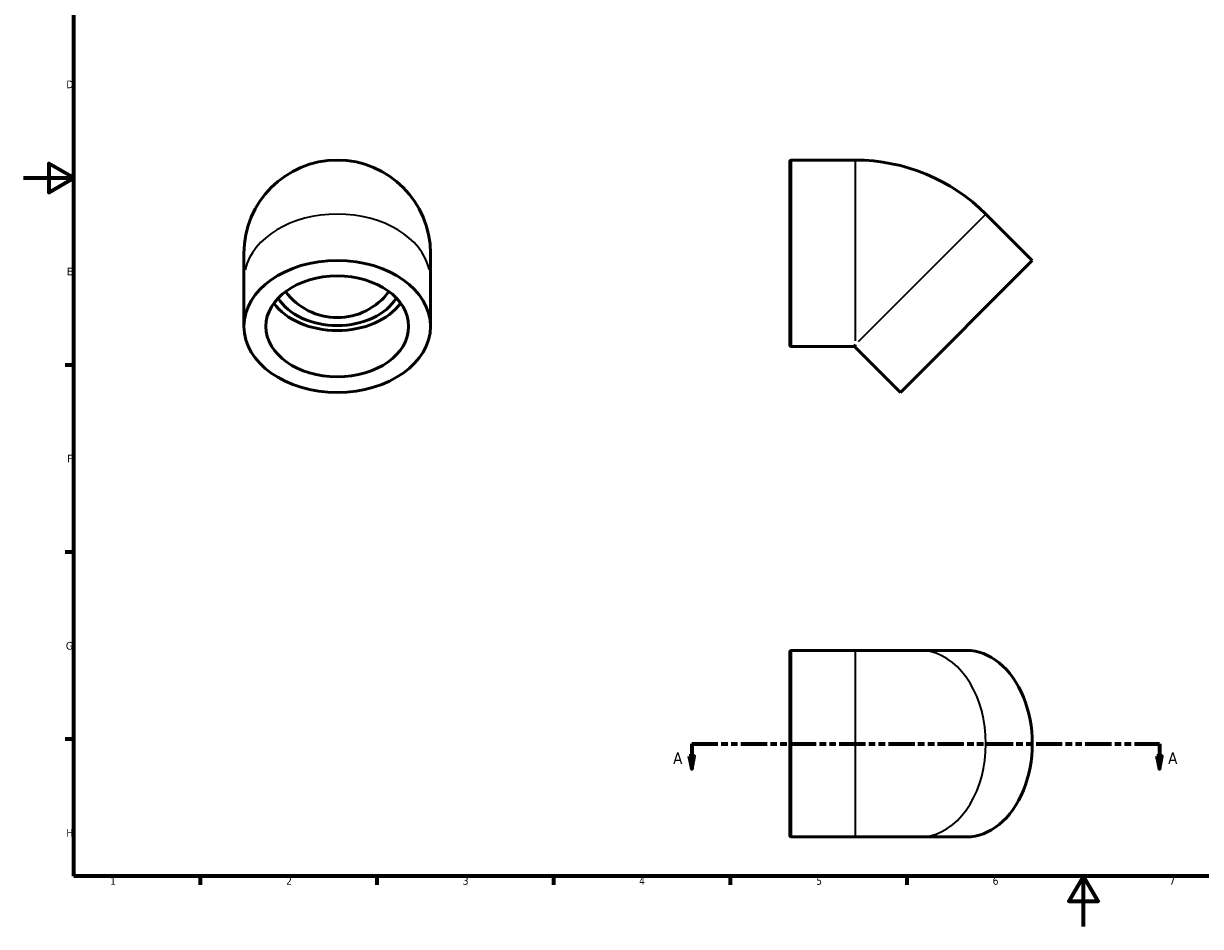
# Model space of a CAD drawing. Header units: millimetres. Extents: x 0 to 906, y 0 to 717.
# Tile 1 of 3: x 0 to 467, y 0 to 358. Entities that reach past the tile are written whole.
import ezdxf

# ---------------------------------------------------------------- set-up
doc = ezdxf.new("R2010")
doc.units = ezdxf.units.MM
doc.linetypes.add('DOUBLE_DASH_CHAIN', pattern=[1.2403, 0.6614, -0.0827, 0.1654, -0.0827, 0.1654, -0.0827])
for name, color, linetype, lineweight in [('Border (ANSI)', 7, 'Continuous', 70), ('Section Line (ANSI)', 7, 'DOUBLE_DASH_CHAIN', 70), ('Visible (ANSI)', 7, 'Continuous', 50), ('Visible Narrow (ANSI)', 7, 'Continuous', 35)]:
    doc.layers.add(name, color=color, linetype=linetype, lineweight=lineweight)
doc.styles.add('Label Text (ANSI)', font='tahoma.ttf')
doc.styles.add('Note Text (ANSI)', font='tahoma.ttf')

# ---------------------------------------------------------------- blocks, each defined once
blk = doc.blocks.new('Borders Default Border')
at = {"layer": 'Border (ANSI)'}
for p, q in [((20, 222.75), (16.55, 222.75)), ((20, 148.5), (16.55, 148.5)), ((20, 74.25), (16.55, 74.25)), ((70.08, 20), (70.08, 16.55)), ((140.17, 20), (140.17, 16.55)), ((210.25, 20), (210.25, 16.55)), ((280.33, 20), (280.33, 16.55)), ((350.42, 20), (350.42, 16.55))]:
    blk.add_line(p, q, dxfattribs=at)
at = {"layer": 'Border (ANSI)', "flags": 128}
for points in [[(20, 20), (20, 574), (821, 574), (821, 20), (20, 20)], [(0, 297), (20, 297), (10, 302.77), (10, 291.23), (20, 297)], [(420.5, 0), (420.5, 20), (414.73, 10), (426.27, 10), (420.5, 20)]]:
    blk.add_lwpolyline(points, dxfattribs=at)
at = {"layer": 'Border (ANSI)', "char_height": 3.05, "attachment_point": 7, "style": 'Note Text (ANSI)'}
for s, insert in [('D', (16.96, 332.6)), ('E', (17.21, 258.35)), ('F', (17.29, 184.1)), ('G', (16.81, 109.79)), ('H', (16.97, 35.6)), ('1', (34.35, 16.55)), ('2', (104.2, 16.55)), ('3', (174.26, 16.49)), ('4', (244.23, 16.55)), ('5', (314.48, 16.49)), ('6', (384.49, 16.49)), ('7', (454.6, 16.55))]:
    blk.add_mtext(s, dxfattribs=dict(at, insert=insert))
blk = doc.blocks.new('2dTransSection0')
at = {"layer": 'Section Line (ANSI)', "linetype": 'DOUBLE_DASH_CHAIN', "ltscale": 15.733796}
blk.add_line((265.07, 72.53), (450.61, 72.53), dxfattribs=at)
at = {"layer": 'Section Line (ANSI)', "linetype": 'Continuous'}
for p, q in [((265.07, 72.53), (274.98, 72.53)), ((265.07, 72.53), (265.07, 67.53)), ((440.7, 72.53), (450.61, 72.53)), ((450.61, 72.53), (450.61, 67.53)), ((264.07, 67.53), (265.07, 62.53)), ((266.07, 67.53), (264.07, 67.53)), ((265.07, 67.53), (265.07, 62.53)), ((265.07, 62.53), (266.07, 67.53)), ((449.61, 67.53), (450.61, 62.53)), ((451.61, 67.53), (449.61, 67.53)), ((450.61, 67.53), (450.61, 62.53)), ((450.61, 62.53), (451.61, 67.53))]:
    blk.add_line(p, q, dxfattribs=at)
at = {"layer": 'Section Line (ANSI)', "linetype": 'Continuous', "flags": 128}
for points in [[(264.07, 67.53), (265.07, 62.53), (266.07, 67.53), (264.07, 67.53)], [(449.61, 67.53), (450.61, 62.53), (451.61, 67.53), (449.61, 67.53)]]:
    blk.add_lwpolyline(points, dxfattribs=at)
at = {"layer": 'Section Line (ANSI)'}
for points in [[(264.07, 67.53), (265.07, 62.53), (266.07, 67.53), (264.07, 67.53)], [(449.61, 67.53), (450.61, 62.53), (451.61, 67.53), (449.61, 67.53)]]:
    blk.add_solid(points, dxfattribs=at)
at = {"layer": 'Section Line (ANSI)', "char_height": 4.57, "attachment_point": 7, "style": 'Label Text (ANSI)'}
for insert in [(257.71, 64.46), (454.09, 64.46)]:
    blk.add_mtext('A', dxfattribs=dict(at, insert=insert))

msp = doc.modelspace()

# ---------------------------------------------------------------- linework, layer by layer
at = {"layer": 'Visible (ANSI)'}
for p, q in [((304.031, 230.648), (304.031, 303.515)), ((304.598, 304.082), (330.031, 304.082)), ((400.186, 264.253), (381.801, 282.638)), ((87.459, 267.082), (87.459, 256.475)), ((161.459, 256.475), (161.459, 267.082)), ((400.186, 264.253), (347.86, 211.927)), ((87.459, 238.09), (87.459, 256.475)), ((161.459, 238.09), (161.459, 256.475)), ((304.598, 230.082), (329.705, 230.082)), ((330.031, 230.868), (329.705, 230.082)), ((347.86, 211.927), (329.705, 230.082)), ((304.031, 36.095), (304.031, 108.962)), ((304.598, 109.529), (330.031, 109.529)), ((355.638, 109.529), (330.031, 109.529)), ((374.023, 109.529), (355.638, 109.529)), ((304.598, 35.529), (330.031, 35.529)), ((330.031, 35.529), (355.638, 35.529)), ((374.023, 35.529), (355.638, 35.529))]:
    msp.add_line(p, q, dxfattribs=at)
for centre, radius, start, end in [((124.459, 267.082), 37, 0, 180), ((304.598, 303.515), 0.567, 90, 180), ((330.031, 230.868), 73.213, 45, 90), ((124.459, 267.082), 25.495, 216.49605, 323.50395), ((304.598, 230.648), 0.567, 180, 270), ((304.598, 108.962), 0.567, 90, 180), ((304.598, 36.095), 0.567, 180, 270)]:
    msp.add_arc(centre, radius, start, end, dxfattribs=at)
for major_axis in [(-37, 0), (-28.328, 0)]:
    msp.add_ellipse((124.459, 238.09), major_axis=major_axis, ratio=0.7071068, dxfattribs=at)
for centre, major_axis, start_param, end_param in [((124.459, 256.475), (-25.495, 0), 0.4059515, 2.7356412), ((124.459, 256.475), (-28.328, 0), 0.4767679, 2.6648248), ((374.023, 72.529), (0, -37), 0, 3.1415927)]:
    msp.add_ellipse(centre, major_axis=major_axis, ratio=0.7071068, start_param=start_param, end_param=end_param, dxfattribs=at)
at = {"layer": 'Visible Narrow (ANSI)'}
for p, q in [((304.598, 303.626), (304.598, 230.537)), ((330.031, 232.368), (330.031, 303.684)), ((381.52, 282.357), (331.091, 231.928)), ((304.598, 109.073), (304.598, 35.984)), ((330.031, 35.984), (330.031, 109.073))]:
    msp.add_line(p, q, dxfattribs=at)
for centre, major_axis, start_param, end_param in [((124.459, 256.475), (-37, 0), 3.2986723, 6.1261057), ((355.638, 72.529), (0, -37), 0.1570796, 2.984513)]:
    msp.add_ellipse(centre, major_axis=major_axis, ratio=0.7071068, start_param=start_param, end_param=end_param, dxfattribs=at)

# ---------------------------------------------------------------- block references
msp.add_blockref('Borders Default Border', (0, 0))
at = {"layer": 'Section Line (ANSI)'}
msp.add_blockref('2dTransSection0', (0, 0), dxfattribs=at)

doc.saveas('drawing.dxf')
